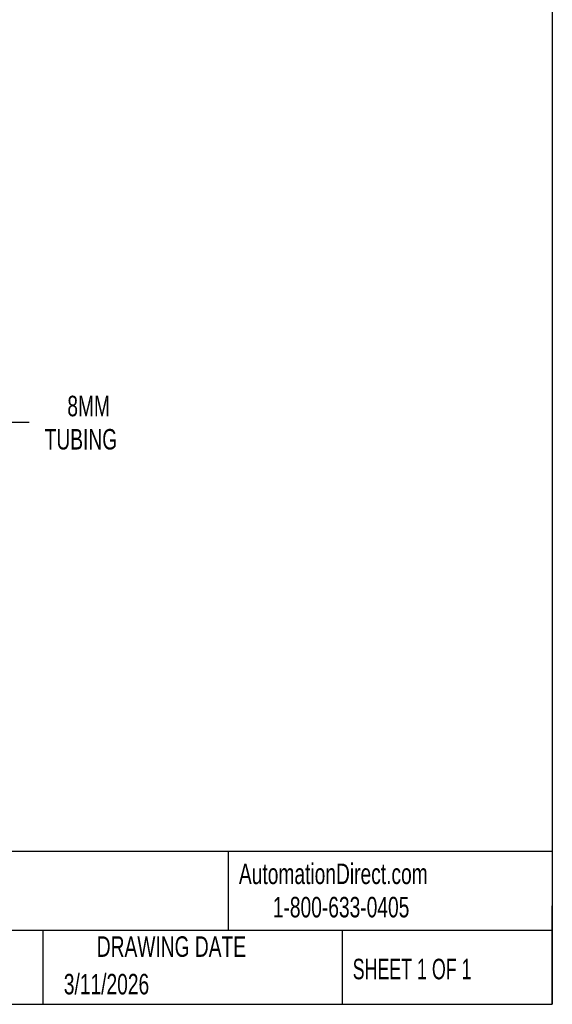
# Model space of a CAD drawing. Header units: millimetres. Extents: x 13 to 546, y 13 to 419.
# Tile 12 of 16: x 436 to 546, y 13 to 216. Entities that reach past the tile are written whole.
import ezdxf

# ---------------------------------------------------------------- set-up
doc = ezdxf.new("R2010")
doc.units = ezdxf.units.MM
doc.header["$LTSCALE"] = 2
doc.linetypes.add('SLD-Solid', pattern=[0])
doc.layers.add('DIMENSIONS', color=140, linetype='SLD-Solid', lineweight=25)
doc.layers.add('TEXT', color=140, linetype='SLD-Solid', lineweight=25)
doc.styles.add('SLDTEXTSTYLE0', font='TXT', dxfattribs={"width": 0.7})
doc.styles.add('SLDTEXTSTYLE1', font='TXT', dxfattribs={"width": 0.65})
doc.dimstyles.new('SLDDIMSTYLE5', dxfattribs={"dimtxt": 4.316016, "dimasz": 6.604, "dimexe": 0, "dimexo": 0.0625, "dimgap": 1.079004, "dimtad": 0, "dimtih": 1, "dimtoh": 1, "dimdec": 1, "dimrnd": 1e-09, "dimzin": 12, "dimdsep": 46, "dimtxsty": 'SLDTEXTSTYLE0', "dimsah": 1, "dimcen": 0, "dimadec": 0, "dimazin": 3, "dimtfac": 1, "dimtdec": 1, "dimtofl": 0, "dimtmove": 0, "dimatfit": 3, "dimfxl": 0, "dimfrac": 2, "dimtolj": 1, "dimtzin": 12, "dimarcsym": 0})

# ---------------------------------------------------------------- blocks, each defined once
blk = doc.blocks.new('_D_11')
at = {"layer": 'DIMENSIONS'}
for p, q in [((384.32, 115.46), (426.99, 132.83)), ((426.99, 132.83), (438.1, 132.83))]:
    blk.add_line(p, q, dxfattribs=at)
blk.add_solid([(384.32, 115.46), (390.82, 117.01), (390.06, 118.89)], dxfattribs=at)
at = {"layer": 'DIMENSIONS', "char_height": 4.233, "attachment_point": 1, "style": 'SLDTEXTSTYLE0'}
for s, insert in [('8MM', (445.96, 138.29)), ('TUBING', (441.28, 131.43))]:
    blk.add_mtext(s, dxfattribs=dict(at, insert=insert))

msp = doc.modelspace()

# ---------------------------------------------------------------- linework, layer by layer
at = {"layer": 'TEXT'}
for p, q in [((546.1, 419.1), (546.1, 12.7)), ((546.1, 44.25), (12.7, 44.25)), ((479.15, 44.25), (479.15, 27.94)), ((546.1, 12.7), (546.1, 33.02)), ((546.1, 27.94), (12.7, 27.94)), ((440.93, 27.94), (440.93, 12.7)), ((502.7, 27.94), (502.7, 12.7)), ((12.7, 12.7), (546.1, 12.7))]:
    msp.add_line(p, q, dxfattribs=at)

# ---------------------------------------------------------------- texts
for s, insert, char_height, attachment_point, style in [('AutomationDirect.com', (481.39, 41.75), 4.2333, 1, 'SLDTEXTSTYLE0'), ('1-800-633-0405', (488.38, 34.87), 4.2333, 1, 'SLDTEXTSTYLE0'), ('DRAWING DATE', (467.45, 26.73), 4.2333, 2, 'SLDTEXTSTYLE0'), ('SHEET 1 OF 1', (504.88, 22.1), 4.2333, 1, 'SLDTEXTSTYLE1'), ('3/11/2026', (445.23, 18.98), 4.233, 1, 'SLDTEXTSTYLE0')]:
    msp.add_mtext(s, dxfattribs=dict(at, insert=insert, char_height=char_height, attachment_point=attachment_point, style=style))

# ---------------------------------------------------------------- dimensions: what is measured, and where the dimension line sits
at = {"layer": 'DIMENSIONS'}
dim = msp.add_diameter_dim_2p(p1=(378.77, 113.2), p2=(384.32, 115.46), text='8MM\\PTUBING', dimstyle='SLDDIMSTYLE5', override={"dimpost": '<>'}, dxfattribs=at)
dim.commit()
dim.dimension.update_dxf_attribs({"geometry": '_D_11', "text_midpoint": (452.51, 132.83), "dimtype": 163})

doc.saveas('drawing.dxf')
